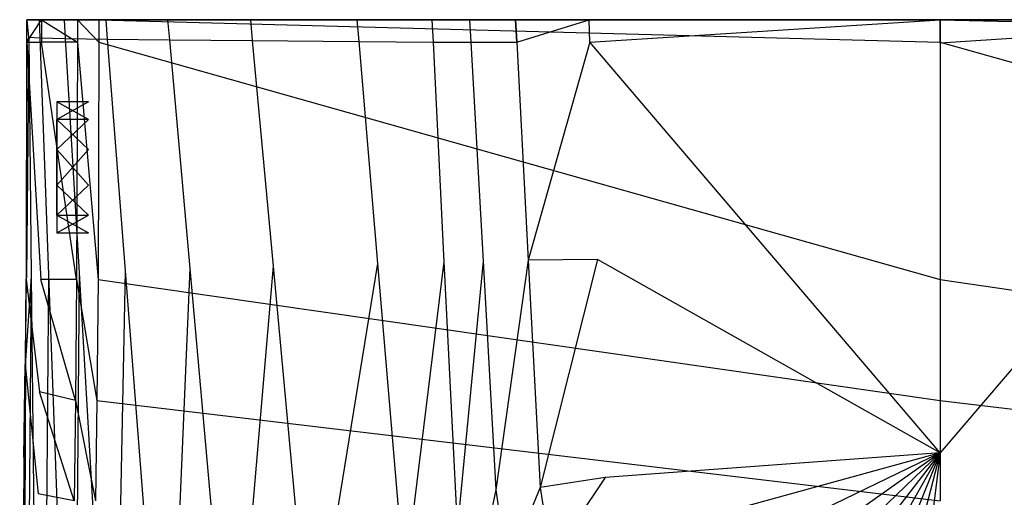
# Model space of a CAD drawing. Extents: x 0 to 0.305, y -0.35 to 0.
# Tile 7 of 10: x 0 to 0.163, y -0.079 to 0. Entities that reach past the tile are written whole.
import ezdxf

# ---------------------------------------------------------------- set-up
doc = ezdxf.new("R2010")
doc.units = 0
doc.layers.add('L0_URINAL_751700_0___REPLACEMTF', color=7, linetype='CONTINUOUS')

msp = doc.modelspace()

# ---------------------------------------------------------------- linework, layer by layer
at = {"layer": 'L0_URINAL_751700_0___REPLACEMTF', "color": 8}
for points, invisible_edges in [([(0.001185, 0, 0.556501), (0.001207, -0.003728, 0.554046), (0.001175, -0.003728, 0.556473), (0.001185, 0, 0.556501)], 13), ([(0.003639, 0, 0.562512), (0.001175, -0.003728, 0.556473), (0.00363, -0.003729, 0.562511), (0.003639, 0, 0.562512)], 13), ([(0.001175, -0.003728, 0.556473), (0.003639, 0, 0.562512), (0.001185, 0, 0.556501), (0.001175, -0.003728, 0.556473)], 14), ([(0.001185, 0, 0.556501), (0.004961, 0, 0.561173), (0.002916, 0, 0.556164), (0.001185, 0, 0.556501)], 13), ([(0.004961, 0, 0.561173), (0.001185, 0, 0.556501), (0.003639, 0, 0.562512), (0.004961, 0, 0.561173)], 14), ([(0.001185, 0, 0.556501), (0.002942, 0, 0.554099), (0.001216, 0, 0.554077), (0.001185, 0, 0.556501)], 13), ([(0.002942, 0, 0.554099), (0.001185, 0, 0.556501), (0.002916, 0, 0.556164), (0.002942, 0, 0.554099)], 14), ([(0.001207, -0.003728, 0.554046), (0.001185, 0, 0.556501), (0.001216, 0, 0.554077), (0.001207, -0.003728, 0.554046)], 14), ([(0.001216, 0, 0.554077), (0.001512, -0.002922, 0.530774), (0.001207, -0.003728, 0.554046), (0.001216, 0, 0.554077)], 13), ([(0.001216, 0, 0.554077), (0.003208, 0, 0.532992), (0.001482, 0, 0.53296), (0.001216, 0, 0.554077)], 13), ([(0.003208, 0, 0.532992), (0.001216, 0, 0.554077), (0.002942, 0, 0.554099), (0.003208, 0, 0.532992)], 14), ([(0.001512, -0.002922, 0.530774), (0.001216, 0, 0.554077), (0.001482, 0, 0.53296), (0.001512, -0.002922, 0.530774)], 14), ([(0.001482, 0, 0.53296), (0.00497, 0, 0.456583), (0.003245, 0, 0.456515), (0.001482, 0, 0.53296)], 13), ([(0.00497, 0, 0.456583), (0.001482, 0, 0.53296), (0.003208, 0, 0.532992), (0.00497, 0, 0.456583)], 14), ([(0.001482, 0, 0.53296), (0.003245, 0, 0.456515), (0.001512, -0.002922, 0.530774), (0.001482, 0, 0.53296)], 14), ([(0.003245, 0, 0.456515), (0.003354, -0.003006, 0.454434), (0.001512, -0.002922, 0.530774), (0.003245, 0, 0.456515)], 14), ([(0.1525, 0, 0.56325), (0.002942, 0, 0.554099), (0.002916, 0, 0.556164), (0.1525, 0, 0.56325)], 15), ([(0.1525, 0, 0.56325), (0.002916, 0, 0.556164), (0.004961, 0, 0.561173), (0.1525, 0, 0.56325)], 12), ([(0.1525, 0, 0.56325), (0.003208, 0, 0.532992), (0.002942, 0, 0.554099), (0.1525, 0, 0.56325)], 15), ([(0.1525, 0, 0.56325), (0.00497, 0, 0.456583), (0.003208, 0, 0.532992), (0.1525, 0, 0.56325)], 13), ([(0.003245, 0, 0.456515), (0.009093, 0, 0.380277), (0.00737, 0, 0.38015), (0.003245, 0, 0.456515)], 13), ([(0.009093, 0, 0.380277), (0.003245, 0, 0.456515), (0.00497, 0, 0.456583), (0.009093, 0, 0.380277)], 14), ([(0.003245, 0, 0.456515), (0.00737, 0, 0.38015), (0.003354, -0.003006, 0.454434), (0.003245, 0, 0.456515)], 14), ([(0.00737, 0, 0.38015), (0.007553, -0.003104, 0.378208), (0.003354, -0.003006, 0.454434), (0.00737, 0, 0.38015)], 14), ([(0.009551, -0.003729, 0.564977), (0.003639, 0, 0.562512), (0.00363, -0.003729, 0.562511), (0.009551, -0.003729, 0.564977)], 13), ([(0.003639, 0, 0.562512), (0.009906, 0, 0.56325), (0.004961, 0, 0.561173), (0.003639, 0, 0.562512)], 13), ([(0.009906, 0, 0.56325), (0.003639, 0, 0.562512), (0.009562, 0, 0.565), (0.009906, 0, 0.56325)], 14), ([(0.003639, 0, 0.562512), (0.009551, -0.003729, 0.564977), (0.009562, 0, 0.565), (0.003639, 0, 0.562512)], 14), ([(0.1525, 0, 0.56325), (0.004961, 0, 0.561173), (0.009906, 0, 0.56325), (0.1525, 0, 0.56325)], 15), ([(0.1525, 0, 0.56325), (0.009093, 0, 0.380277), (0.00497, 0, 0.456583), (0.1525, 0, 0.56325)], 10), ([(0.00737, 0, 0.38015), (0.015959, 0, 0.304183), (0.014244, 0, 0.303984), (0.00737, 0, 0.38015)], 13), ([(0.015959, 0, 0.304183), (0.00737, 0, 0.38015), (0.009093, 0, 0.380277), (0.015959, 0, 0.304183)], 14), ([(0.00737, 0, 0.38015), (0.014244, 0, 0.303984), (0.007553, -0.003104, 0.378208), (0.00737, 0, 0.38015)], 14), ([(0.014244, 0, 0.303984), (0.014493, -0.003209, 0.302209), (0.007553, -0.003104, 0.378208), (0.014244, 0, 0.303984)], 14), ([(0.1525, 0, 0.56325), (0.015959, 0, 0.304183), (0.009093, 0, 0.380277), (0.1525, 0, 0.56325)], 13), ([(0.013106, -0.003729, 0.564977), (0.009562, 0, 0.565), (0.009551, -0.003729, 0.564977), (0.013106, -0.003729, 0.564977)], 13), ([(0.009562, 0, 0.565), (0.013117, 0, 0.56325), (0.009906, 0, 0.56325), (0.009562, 0, 0.565)], 13), ([(0.013117, 0, 0.56325), (0.009562, 0, 0.565), (0.013117, 0, 0.565), (0.013117, 0, 0.56325)], 14), ([(0.009562, 0, 0.565), (0.013106, -0.003729, 0.564977), (0.013117, 0, 0.565), (0.009562, 0, 0.565)], 14), ([(0.1525, 0, 0.56325), (0.009906, 0, 0.56325), (0.013117, 0, 0.56325), (0.1525, 0, 0.56325)], 12), ([(0.1525, -0.003729, 0.564977), (0.013117, 0, 0.565), (0.013106, -0.003729, 0.564977), (0.1525, -0.003729, 0.564977)], 13), ([(0.013117, 0, 0.565), (0.1525, 0, 0.56325), (0.013117, 0, 0.56325), (0.013117, 0, 0.565)], 13), ([(0.1525, 0, 0.56325), (0.013117, 0, 0.565), (0.1525, 0, 0.565), (0.1525, 0, 0.56325)], 14), ([(0.013117, 0, 0.565), (0.1525, -0.003729, 0.564977), (0.1525, 0, 0.565), (0.013117, 0, 0.565)], 14), ([(0.014244, 0, 0.303984), (0.026199, 0, 0.228511), (0.024494, 0, 0.228233), (0.014244, 0, 0.303984)], 13), ([(0.026199, 0, 0.228511), (0.014244, 0, 0.303984), (0.015959, 0, 0.304183), (0.026199, 0, 0.228511)], 14), ([(0.014244, 0, 0.303984), (0.024494, 0, 0.228233), (0.014493, -0.003209, 0.302209), (0.014244, 0, 0.303984)], 14), ([(0.024494, 0, 0.228233), (0.02479, -0.003323, 0.226664), (0.014493, -0.003209, 0.302209), (0.024494, 0, 0.228233)], 14), ([(0.1525, 0, 0.56325), (0.026199, 0, 0.228511), (0.015959, 0, 0.304183), (0.1525, 0, 0.56325)], 10), ([(0.024494, 0, 0.228233), (0.039899, 0, 0.153433), (0.038209, 0, 0.153068), (0.024494, 0, 0.228233)], 13), ([(0.039899, 0, 0.153433), (0.024494, 0, 0.228233), (0.026199, 0, 0.228511), (0.039899, 0, 0.153433)], 14), ([(0.024494, 0, 0.228233), (0.038209, 0, 0.153068), (0.02479, -0.003323, 0.226664), (0.024494, 0, 0.228233)], 14), ([(0.038209, 0, 0.153068), (0.038528, -0.00345, 0.151772), (0.02479, -0.003323, 0.226664), (0.038209, 0, 0.153068)], 14), ([(0.1525, 0, 0.56325), (0.039899, 0, 0.153433), (0.026199, 0, 0.228511), (0.1525, 0, 0.56325)], 13), ([(0.038209, 0, 0.153068), (0.057528, 0, 0.079185), (0.055857, 0, 0.078744), (0.038209, 0, 0.153068)], 13), ([(0.057528, 0, 0.079185), (0.038209, 0, 0.153068), (0.039899, 0, 0.153433), (0.057528, 0, 0.079185)], 14), ([(0.038209, 0, 0.153068), (0.055857, 0, 0.078744), (0.038528, -0.00345, 0.151772), (0.038209, 0, 0.153068)], 14), ([(0.055857, 0, 0.078744), (0.056159, -0.003592, 0.077849), (0.038528, -0.00345, 0.151772), (0.055857, 0, 0.078744)], 14), ([(0.1525, 0, 0.56325), (0.057528, 0, 0.079185), (0.039899, 0, 0.153433), (0.1525, 0, 0.56325)], 10), ([(0.055857, 0, 0.078744), (0.069937, 0, 0.034384), (0.068283, 0, 0.03388), (0.055857, 0, 0.078744)], 13), ([(0.069937, 0, 0.034384), (0.055857, 0, 0.078744), (0.057528, 0, 0.079185), (0.069937, 0, 0.034384)], 14), ([(0.055857, 0, 0.078744), (0.068283, 0, 0.03388), (0.056159, -0.003592, 0.077849), (0.055857, 0, 0.078744)], 14), ([(0.068283, 0, 0.03388), (0.068468, -0.003715, 0.033651), (0.056159, -0.003592, 0.077849), (0.068283, 0, 0.03388)], 14), ([(0.1525, 0, 0.56325), (0.069937, 0, 0.034384), (0.057528, 0, 0.079185), (0.1525, 0, 0.56325)], 13), ([(0.068283, 0, 0.03388), (0.076088, 0, 0.014987), (0.074529, 0, 0.014182), (0.068283, 0, 0.03388)], 13), ([(0.076088, 0, 0.014987), (0.068283, 0, 0.03388), (0.069937, 0, 0.034384), (0.076088, 0, 0.014987)], 14), ([(0.068283, 0, 0.03388), (0.074529, 0, 0.014182), (0.068468, -0.003715, 0.033651), (0.068283, 0, 0.03388)], 14), ([(0.074529, 0, 0.014182), (0.074736, -0.00372, 0.014075), (0.068468, -0.003715, 0.033651), (0.074529, 0, 0.014182)], 14), ([(0.1525, 0, 0.56325), (0.076088, 0, 0.014987), (0.069937, 0, 0.034384), (0.1525, 0, 0.56325)], 10), ([(0.074529, 0, 0.014182), (0.08318, 0, 0.005152), (0.082131, 0, 0.003641), (0.074529, 0, 0.014182)], 13), ([(0.08318, 0, 0.005152), (0.074529, 0, 0.014182), (0.076088, 0, 0.014987), (0.08318, 0, 0.005152)], 14), ([(0.074529, 0, 0.014182), (0.082131, 0, 0.003641), (0.074736, -0.00372, 0.014075), (0.074529, 0, 0.014182)], 14), ([(0.082131, 0, 0.003641), (0.082328, -0.003722, 0.00361), (0.074736, -0.00372, 0.014075), (0.082131, 0, 0.003641)], 14), ([(0.1525, 0, 0.56325), (0.08318, 0, 0.005152), (0.076088, 0, 0.014987), (0.1525, 0, 0.56325)], 13), ([(0.082131, 0, 0.003641), (0.094367, 0, 0.001798), (0.094335, 0), (0.082131, 0, 0.003641)], 13), ([(0.094367, 0, 0.001798), (0.082131, 0, 0.003641), (0.08318, 0, 0.005152), (0.094367, 0, 0.001798)], 14), ([(0.094335, 0), (0.082328, -0.003722, 0.00361), (0.082131, 0, 0.003641), (0.094335, 0)], 13), ([(0.082328, -0.003722, 0.00361), (0.094335, 0), (0.094466, -0.003726), (0.082328, -0.003722, 0.00361)], 14), ([(0.1525, 0, 0.56325), (0.094367, 0, 0.001798), (0.08318, 0, 0.005152), (0.1525, 0, 0.56325)], 10), ([(0.1525, 0), (0.094466, -0.003726), (0.094335, 0), (0.1525, 0)], 13), ([(0.094367, 0, 0.001798), (0.1525, 0), (0.094335, 0), (0.094367, 0, 0.001798)], 13), ([(0.094367, 0, 0.001798), (0.1525, 0, 0.56325), (0.1525, 0, 0.001428), (0.094367, 0, 0.001798)], 13), ([(0.1525, 0), (0.094367, 0, 0.001798), (0.1525, 0, 0.001428), (0.1525, 0)], 14), ([(0.094466, -0.003726), (0.1525, 0), (0.1525, -0.003849), (0.094466, -0.003726)], 14), ([(0.210665, 0), (0.1525, -0.003849), (0.1525, 0), (0.210665, 0)], 13), ([(0.1525, -0.003849), (0.210665, 0), (0.210534, -0.003726), (0.1525, -0.003849)], 14), ([(0.1525, 0, 0.56325), (0.210633, 0, 0.001798), (0.1525, 0, 0.001428), (0.1525, 0, 0.56325)], 13), ([(0.210633, 0, 0.001798), (0.1525, 0, 0.56325), (0.22182, 0, 0.005152), (0.210633, 0, 0.001798)], 10), ([(0.22182, 0, 0.005152), (0.1525, 0, 0.56325), (0.228912, 0, 0.014987), (0.22182, 0, 0.005152)], 13), ([(0.228912, 0, 0.014987), (0.1525, 0, 0.56325), (0.235063, 0, 0.034384), (0.228912, 0, 0.014987)], 10), ([(0.235063, 0, 0.034384), (0.1525, 0, 0.56325), (0.247472, 0, 0.079185), (0.235063, 0, 0.034384)], 13), ([(0.247472, 0, 0.079185), (0.1525, 0, 0.56325), (0.265101, 0, 0.153433), (0.247472, 0, 0.079185)], 10), ([(0.265101, 0, 0.153433), (0.1525, 0, 0.56325), (0.278801, 0, 0.228511), (0.265101, 0, 0.153433)], 13), ([(0.278801, 0, 0.228511), (0.1525, 0, 0.56325), (0.289041, 0, 0.304183), (0.278801, 0, 0.228511)], 10), ([(0.289041, 0, 0.304183), (0.1525, 0, 0.56325), (0.295907, 0, 0.380277), (0.289041, 0, 0.304183)], 13), ([(0.295907, 0, 0.380277), (0.1525, 0, 0.56325), (0.30003, 0, 0.456583), (0.295907, 0, 0.380277)], 10), ([(0.30003, 0, 0.456583), (0.1525, 0, 0.56325), (0.301792, 0, 0.532992), (0.30003, 0, 0.456583)], 13), ([(0.301792, 0, 0.532992), (0.1525, 0, 0.56325), (0.302058, 0, 0.554099), (0.301792, 0, 0.532992)], 11), ([(0.302058, 0, 0.554099), (0.1525, 0, 0.56325), (0.302084, 0, 0.556164), (0.302058, 0, 0.554099)], 11), ([(0.302084, 0, 0.556164), (0.1525, 0, 0.56325), (0.300039, 0, 0.561173), (0.302084, 0, 0.556164)], 10), ([(0.300039, 0, 0.561173), (0.1525, 0, 0.56325), (0.295094, 0, 0.56325), (0.300039, 0, 0.561173)], 8), ([(0.295094, 0, 0.56325), (0.1525, 0, 0.56325), (0.291883, 0, 0.56325), (0.295094, 0, 0.56325)], 10), ([(0.1525, 0, 0.565), (0.291883, 0, 0.56325), (0.1525, 0, 0.56325), (0.1525, 0, 0.565)], 13), ([(0.291883, 0, 0.56325), (0.1525, 0, 0.565), (0.291883, 0, 0.565), (0.291883, 0, 0.56325)], 14), ([(0.1525, 0, 0.001428), (0.210665, 0), (0.1525, 0), (0.1525, 0, 0.001428)], 13), ([(0.210665, 0), (0.1525, 0, 0.001428), (0.210633, 0, 0.001798), (0.210665, 0)], 14), ([(0.291894, -0.003729, 0.564977), (0.1525, 0, 0.565), (0.1525, -0.003729, 0.564977), (0.291894, -0.003729, 0.564977)], 13), ([(0.1525, 0, 0.565), (0.291894, -0.003729, 0.564977), (0.291883, 0, 0.565), (0.1525, 0, 0.565)], 14), ([(0.001512, -0.002922, 0.530774), (0.00111, -0.042703, 0.55373), (0.001207, -0.003728, 0.554046), (0.001512, -0.002922, 0.530774)], 14), ([(0.001512, -0.002922, 0.530774), (0.001925, -0.042524, 0.501138), (0.00111, -0.042703, 0.55373), (0.001512, -0.002922, 0.530774)], 14), ([(0.001512, -0.002922, 0.530774), (0.003354, -0.003006, 0.454434), (0.001925, -0.042524, 0.501138), (0.001512, -0.002922, 0.530774)], 14), ([(0.003354, -0.003006, 0.454434), (0.004785, -0.042252, 0.427272), (0.001925, -0.042524, 0.501138), (0.003354, -0.003006, 0.454434)], 14), ([(0.003354, -0.003006, 0.454434), (0.007553, -0.003104, 0.378208), (0.004785, -0.042252, 0.427272), (0.003354, -0.003006, 0.454434)], 14), ([(0.007553, -0.003104, 0.378208), (0.009837, -0.041953, 0.353908), (0.004785, -0.042252, 0.427272), (0.007553, -0.003104, 0.378208)], 14), ([(0.007553, -0.003104, 0.378208), (0.014493, -0.003209, 0.302209), (0.009837, -0.041953, 0.353908), (0.007553, -0.003104, 0.378208)], 14), ([(0.014493, -0.003209, 0.302209), (0.017481, -0.041622, 0.280954), (0.009837, -0.041953, 0.353908), (0.014493, -0.003209, 0.302209)], 14), ([(0.014493, -0.003209, 0.302209), (0.02479, -0.003323, 0.226664), (0.017481, -0.041622, 0.280954), (0.014493, -0.003209, 0.302209)], 14), ([(0.001175, -0.003728, 0.556473), (0.00111, -0.042703, 0.55373), (0.001072, -0.042989, 0.556172), (0.001175, -0.003728, 0.556473)], 13), ([(0.001175, -0.003728, 0.556473), (0.001072, -0.042989, 0.556172), (0.003527, -0.043043, 0.562504), (0.001175, -0.003728, 0.556473)], 14), ([(0.00111, -0.042703, 0.55373), (0.001175, -0.003728, 0.556473), (0.001207, -0.003728, 0.554046), (0.00111, -0.042703, 0.55373)], 14), ([(0.001175, -0.003728, 0.556473), (0.003527, -0.043043, 0.562504), (0.00363, -0.003729, 0.562511), (0.001175, -0.003728, 0.556473)], 14), ([(0.009432, -0.043091, 0.564736), (0.00363, -0.003729, 0.562511), (0.003527, -0.043043, 0.562504), (0.009432, -0.043091, 0.564736)], 14), ([(0.009551, -0.003729, 0.564977), (0.00363, -0.003729, 0.562511), (0.009432, -0.043091, 0.564736), (0.009551, -0.003729, 0.564977)], 14), ([(0.01299, -0.043091, 0.564736), (0.009551, -0.003729, 0.564977), (0.009432, -0.043091, 0.564736), (0.01299, -0.043091, 0.564736)], 13), ([(0.009551, -0.003729, 0.564977), (0.01299, -0.043091, 0.564736), (0.013106, -0.003729, 0.564977), (0.009551, -0.003729, 0.564977)], 14), ([(0.1525, -0.043091, 0.564736), (0.013106, -0.003729, 0.564977), (0.01299, -0.043091, 0.564736), (0.1525, -0.043091, 0.564736)], 13), ([(0.013106, -0.003729, 0.564977), (0.1525, -0.043091, 0.564736), (0.1525, -0.003729, 0.564977), (0.013106, -0.003729, 0.564977)], 14), ([(0.02479, -0.003323, 0.226664), (0.028164, -0.041255, 0.208755), (0.017481, -0.041622, 0.280954), (0.02479, -0.003323, 0.226664)], 14), ([(0.02479, -0.003323, 0.226664), (0.038528, -0.00345, 0.151772), (0.028164, -0.041255, 0.208755), (0.02479, -0.003323, 0.226664)], 14), ([(0.038528, -0.00345, 0.151772), (0.041986, -0.040852, 0.137715), (0.028164, -0.041255, 0.208755), (0.038528, -0.00345, 0.151772)], 14), ([(0.038528, -0.00345, 0.151772), (0.056159, -0.003592, 0.077849), (0.041986, -0.040852, 0.137715), (0.038528, -0.00345, 0.151772)], 14), ([(0.056159, -0.003592, 0.077849), (0.059261, -0.040411, 0.068679), (0.041986, -0.040852, 0.137715), (0.056159, -0.003592, 0.077849)], 14), ([(0.056159, -0.003592, 0.077849), (0.068468, -0.003715, 0.033651), (0.059261, -0.040411, 0.068679), (0.056159, -0.003592, 0.077849)], 14), ([(0.068468, -0.003715, 0.033651), (0.070281, -0.040152, 0.031409), (0.059261, -0.040411, 0.068679), (0.068468, -0.003715, 0.033651)], 14), ([(0.068468, -0.003715, 0.033651), (0.074736, -0.00372, 0.014075), (0.070281, -0.040152, 0.031409), (0.068468, -0.003715, 0.033651)], 14), ([(0.074736, -0.00372, 0.014075), (0.076751, -0.04001, 0.013031), (0.070281, -0.040152, 0.031409), (0.074736, -0.00372, 0.014075)], 14), ([(0.074736, -0.00372, 0.014075), (0.082328, -0.003722, 0.00361), (0.076751, -0.04001, 0.013031), (0.074736, -0.00372, 0.014075)], 14), ([(0.082328, -0.003722, 0.00361), (0.084243, -0.039884, 0.0033), (0.076751, -0.04001, 0.013031), (0.082328, -0.003722, 0.00361)], 14), ([(0.094466, -0.003726), (0.084243, -0.039884, 0.0033), (0.082328, -0.003722, 0.00361), (0.094466, -0.003726)], 14), ([(0.095733, -0.039726), (0.084243, -0.039884, 0.0033), (0.094466, -0.003726), (0.095733, -0.039726)], 14), ([(0.1525, -0.071778), (0.095733, -0.039726), (0.094466, -0.003726), (0.1525, -0.071778)], 14), ([(0.1525, -0.071778), (0.094466, -0.003726), (0.1525, -0.003849), (0.1525, -0.071778)], 14), ([(0.210534, -0.003726), (0.209267, -0.039726), (0.1525, -0.071778), (0.210534, -0.003726)], 14), ([(0.210534, -0.003726), (0.1525, -0.071778), (0.1525, -0.003849), (0.210534, -0.003726)], 14), ([(0.29201, -0.043091, 0.564736), (0.1525, -0.003729, 0.564977), (0.1525, -0.043091, 0.564736), (0.29201, -0.043091, 0.564736)], 13), ([(0.1525, -0.003729, 0.564977), (0.29201, -0.043091, 0.564736), (0.291894, -0.003729, 0.564977), (0.1525, -0.003729, 0.564977)], 14), ([(0.006132, -0.013635, 0.372534), (0.01139, -0.01657, 0.367843), (0.006132, -0.01657, 0.367843), (0.006132, -0.013635, 0.372534)], 13), ([(0.01139, -0.01657, 0.367843), (0.006132, -0.013635, 0.372534), (0.01139, -0.013635, 0.372534), (0.01139, -0.01657, 0.367843)], 14), ([(0.006132, -0.013635, 0.372534), (0.006132, -0.01657, 0.367843), (0.006132, -0.024474, 0.375306), (0.006132, -0.013635, 0.372534)], 14), ([(0.006132, -0.01657, 0.382768), (0.01139, -0.013635, 0.378077), (0.006132, -0.013635, 0.378077), (0.006132, -0.01657, 0.382768)], 13), ([(0.01139, -0.013635, 0.378077), (0.006132, -0.01657, 0.382768), (0.01139, -0.01657, 0.382768), (0.01139, -0.013635, 0.378077)], 14), ([(0.006132, -0.013635, 0.378077), (0.01139, -0.013635, 0.372534), (0.006132, -0.013635, 0.372534), (0.006132, -0.013635, 0.378077)], 13), ([(0.01139, -0.013635, 0.372534), (0.006132, -0.013635, 0.378077), (0.01139, -0.013635, 0.378077), (0.01139, -0.013635, 0.372534)], 14), ([(0.006132, -0.013635, 0.378077), (0.006132, -0.024474, 0.375306), (0.006132, -0.01657, 0.382768), (0.006132, -0.013635, 0.378077)], 14), ([(0.006132, -0.013635, 0.378077), (0.006132, -0.013635, 0.372534), (0.006132, -0.024474, 0.375306), (0.006132, -0.013635, 0.378077)], 14), ([(0.01139, -0.01657, 0.367843), (0.006132, -0.021538, 0.365071), (0.006132, -0.01657, 0.367843), (0.01139, -0.01657, 0.367843)], 13), ([(0.006132, -0.021538, 0.365071), (0.01139, -0.01657, 0.367843), (0.01139, -0.021538, 0.365071), (0.006132, -0.021538, 0.365071)], 14), ([(0.006132, -0.01657, 0.367843), (0.006132, -0.021538, 0.365071), (0.006132, -0.024474, 0.375306), (0.006132, -0.01657, 0.367843)], 14), ([(0.01139, -0.021538, 0.38554), (0.006132, -0.01657, 0.382768), (0.006132, -0.021538, 0.38554), (0.01139, -0.021538, 0.38554)], 13), ([(0.006132, -0.01657, 0.382768), (0.01139, -0.021538, 0.38554), (0.01139, -0.01657, 0.382768), (0.006132, -0.01657, 0.382768)], 14), ([(0.006132, -0.01657, 0.382768), (0.006132, -0.024474, 0.375306), (0.006132, -0.021538, 0.38554), (0.006132, -0.01657, 0.382768)], 14), ([(0.01139, -0.021538, 0.365071), (0.006132, -0.027409, 0.365071), (0.006132, -0.021538, 0.365071), (0.01139, -0.021538, 0.365071)], 13), ([(0.006132, -0.027409, 0.365071), (0.01139, -0.021538, 0.365071), (0.01139, -0.027409, 0.365071), (0.006132, -0.027409, 0.365071)], 14), ([(0.006132, -0.021538, 0.365071), (0.006132, -0.027409, 0.365071), (0.006132, -0.024474, 0.375306), (0.006132, -0.021538, 0.365071)], 14), ([(0.01139, -0.027409, 0.38554), (0.006132, -0.021538, 0.38554), (0.006132, -0.027409, 0.38554), (0.01139, -0.027409, 0.38554)], 13), ([(0.006132, -0.021538, 0.38554), (0.01139, -0.027409, 0.38554), (0.01139, -0.021538, 0.38554), (0.006132, -0.021538, 0.38554)], 14), ([(0.006132, -0.021538, 0.38554), (0.006132, -0.024474, 0.375306), (0.006132, -0.027409, 0.38554), (0.006132, -0.021538, 0.38554)], 14), ([(0.006132, -0.024474, 0.375306), (0.006132, -0.027409, 0.365071), (0.006132, -0.032377, 0.367843), (0.006132, -0.024474, 0.375306)], 14), ([(0.006132, -0.024474, 0.375306), (0.006132, -0.032377, 0.367843), (0.006132, -0.035312, 0.372534), (0.006132, -0.024474, 0.375306)], 14), ([(0.006132, -0.024474, 0.375306), (0.006132, -0.032377, 0.382768), (0.006132, -0.027409, 0.38554), (0.006132, -0.024474, 0.375306)], 14), ([(0.006132, -0.024474, 0.375306), (0.006132, -0.035312, 0.378077), (0.006132, -0.032377, 0.382768), (0.006132, -0.024474, 0.375306)], 14), ([(0.006132, -0.024474, 0.375306), (0.006132, -0.035312, 0.372534), (0.006132, -0.035312, 0.378077), (0.006132, -0.024474, 0.375306)], 14), ([(0.01139, -0.027409, 0.365071), (0.006132, -0.032377, 0.367843), (0.006132, -0.027409, 0.365071), (0.01139, -0.027409, 0.365071)], 13), ([(0.006132, -0.032377, 0.367843), (0.01139, -0.027409, 0.365071), (0.01139, -0.032377, 0.367843), (0.006132, -0.032377, 0.367843)], 14), ([(0.01139, -0.032377, 0.382768), (0.006132, -0.027409, 0.38554), (0.006132, -0.032377, 0.382768), (0.01139, -0.032377, 0.382768)], 13), ([(0.006132, -0.027409, 0.38554), (0.01139, -0.032377, 0.382768), (0.01139, -0.027409, 0.38554), (0.006132, -0.027409, 0.38554)], 14), ([(0.01139, -0.035312, 0.372534), (0.006132, -0.032377, 0.367843), (0.01139, -0.032377, 0.367843), (0.01139, -0.035312, 0.372534)], 13), ([(0.006132, -0.032377, 0.367843), (0.01139, -0.035312, 0.372534), (0.006132, -0.035312, 0.372534), (0.006132, -0.032377, 0.367843)], 14), ([(0.01139, -0.032377, 0.382768), (0.006132, -0.035312, 0.378077), (0.01139, -0.035312, 0.378077), (0.01139, -0.032377, 0.382768)], 13), ([(0.006132, -0.035312, 0.378077), (0.01139, -0.032377, 0.382768), (0.006132, -0.032377, 0.382768), (0.006132, -0.035312, 0.378077)], 14), ([(0.01139, -0.035312, 0.378077), (0.006132, -0.035312, 0.372534), (0.01139, -0.035312, 0.372534), (0.01139, -0.035312, 0.378077)], 13), ([(0.006132, -0.035312, 0.372534), (0.01139, -0.035312, 0.378077), (0.006132, -0.035312, 0.378077), (0.006132, -0.035312, 0.372534)], 14), ([(0.059261, -0.040411, 0.068679), (0.048225, -0.108323, 0.112357), (0.041986, -0.040852, 0.137715), (0.059261, -0.040411, 0.068679)], 14), ([(0.059261, -0.040411, 0.068679), (0.063716, -0.09329, 0.055509), (0.048225, -0.108323, 0.112357), (0.059261, -0.040411, 0.068679)], 14), ([(0.070281, -0.040152, 0.031409), (0.063716, -0.09329, 0.055509), (0.059261, -0.040411, 0.068679), (0.070281, -0.040152, 0.031409)], 14), ([(0.070281, -0.040152, 0.031409), (0.072482, -0.084381, 0.028687), (0.063716, -0.09329, 0.055509), (0.070281, -0.040152, 0.031409)], 14), ([(0.076751, -0.04001, 0.013031), (0.072482, -0.084381, 0.028687), (0.070281, -0.040152, 0.031409), (0.076751, -0.04001, 0.013031)], 14), ([(0.076751, -0.04001, 0.013031), (0.078857, -0.077919, 0.01194), (0.072482, -0.084381, 0.028687), (0.076751, -0.04001, 0.013031)], 14), ([(0.084243, -0.039884, 0.0033), (0.078857, -0.077919, 0.01194), (0.076751, -0.04001, 0.013031), (0.084243, -0.039884, 0.0033)], 14), ([(0.084243, -0.039884, 0.0033), (0.086236, -0.077533, 0.002978), (0.078857, -0.077919, 0.01194), (0.084243, -0.039884, 0.0033)], 14), ([(0.095733, -0.039726), (0.086236, -0.077533, 0.002978), (0.084243, -0.039884, 0.0033), (0.095733, -0.039726)], 14), ([(0.097006, -0.075887), (0.086236, -0.077533, 0.002978), (0.095733, -0.039726), (0.097006, -0.075887)], 14), ([(0.1525, -0.071778), (0.097006, -0.075887), (0.095733, -0.039726), (0.1525, -0.071778)], 14), ([(0.209267, -0.039726), (0.207994, -0.075887), (0.1525, -0.071778), (0.209267, -0.039726)], 14), ([(0.004785, -0.042252, 0.427272), (0.003492, -0.193024, 0.388514), (0.001925, -0.042524, 0.501138), (0.004785, -0.042252, 0.427272)], 14), ([(0.004785, -0.042252, 0.427272), (0.008978, -0.157286, 0.347656), (0.003492, -0.193024, 0.388514), (0.004785, -0.042252, 0.427272)], 14), ([(0.009837, -0.041953, 0.353908), (0.008978, -0.157286, 0.347656), (0.004785, -0.042252, 0.427272), (0.009837, -0.041953, 0.353908)], 14), ([(0.009837, -0.041953, 0.353908), (0.015559, -0.139293, 0.29302), (0.008978, -0.157286, 0.347656), (0.009837, -0.041953, 0.353908)], 14), ([(0.017481, -0.041622, 0.280954), (0.015559, -0.139293, 0.29302), (0.009837, -0.041953, 0.353908), (0.017481, -0.041622, 0.280954)], 14), ([(0.017481, -0.041622, 0.280954), (0.024401, -0.130583, 0.23173), (0.015559, -0.139293, 0.29302), (0.017481, -0.041622, 0.280954)], 14), ([(0.028164, -0.041255, 0.208755), (0.024401, -0.130583, 0.23173), (0.017481, -0.041622, 0.280954), (0.028164, -0.041255, 0.208755)], 14), ([(0.028164, -0.041255, 0.208755), (0.035209, -0.120466, 0.171358), (0.024401, -0.130583, 0.23173), (0.028164, -0.041255, 0.208755)], 14), ([(0.041986, -0.040852, 0.137715), (0.035209, -0.120466, 0.171358), (0.028164, -0.041255, 0.208755), (0.041986, -0.040852, 0.137715)], 14), ([(0.041986, -0.040852, 0.137715), (0.048225, -0.108323, 0.112357), (0.035209, -0.120466, 0.171358), (0.041986, -0.040852, 0.137715)], 14), ([(0.001925, -0.042524, 0.501138), (0.003492, -0.193024, 0.388514), (0.00035, -0.217192, 0.402848), (0.001925, -0.042524, 0.501138)], 14), ([(0.001925, -0.042524, 0.501138), (0.00035, -0.217192, 0.402848), (0.000957, -0.056485, 0.552723), (0.001925, -0.042524, 0.501138)], 14), ([(0.001072, -0.042989, 0.556172), (0.000957, -0.056485, 0.552723), (0.000915, -0.057172, 0.554694), (0.001072, -0.042989, 0.556172)], 13), ([(0.001072, -0.042989, 0.556172), (0.000915, -0.057172, 0.554694), (0.003305, -0.061664, 0.559706), (0.001072, -0.042989, 0.556172)], 14), ([(0.001925, -0.042524, 0.501138), (0.000957, -0.056485, 0.552723), (0.00111, -0.042703, 0.55373), (0.001925, -0.042524, 0.501138)], 14), ([(0.000957, -0.056485, 0.552723), (0.001072, -0.042989, 0.556172), (0.00111, -0.042703, 0.55373), (0.000957, -0.056485, 0.552723)], 14), ([(0.001072, -0.042989, 0.556172), (0.003305, -0.061664, 0.559706), (0.003527, -0.043043, 0.562504), (0.001072, -0.042989, 0.556172)], 14), ([(0.009228, -0.063113, 0.561898), (0.003527, -0.043043, 0.562504), (0.003305, -0.061664, 0.559706), (0.009228, -0.063113, 0.561898)], 14), ([(0.009432, -0.043091, 0.564736), (0.003527, -0.043043, 0.562504), (0.009228, -0.063113, 0.561898), (0.009432, -0.043091, 0.564736)], 14), ([(0.012791, -0.063113, 0.561898), (0.009432, -0.043091, 0.564736), (0.009228, -0.063113, 0.561898), (0.012791, -0.063113, 0.561898)], 13), ([(0.009432, -0.043091, 0.564736), (0.012791, -0.063113, 0.561898), (0.01299, -0.043091, 0.564736), (0.009432, -0.043091, 0.564736)], 14), ([(0.1525, -0.063113, 0.561898), (0.01299, -0.043091, 0.564736), (0.012791, -0.063113, 0.561898), (0.1525, -0.063113, 0.561898)], 13), ([(0.01299, -0.043091, 0.564736), (0.1525, -0.063113, 0.561898), (0.1525, -0.043091, 0.564736), (0.01299, -0.043091, 0.564736)], 14), ([(0.292209, -0.063113, 0.561898), (0.1525, -0.043091, 0.564736), (0.1525, -0.063113, 0.561898), (0.292209, -0.063113, 0.561898)], 13), ([(0.1525, -0.043091, 0.564736), (0.292209, -0.063113, 0.561898), (0.29201, -0.043091, 0.564736), (0.1525, -0.043091, 0.564736)], 14), ([(0.000957, -0.056485, 0.552723), (0.00035, -0.217192, 0.402848), (0.000699, -0.072529, 0.544647), (0.000957, -0.056485, 0.552723)], 14), ([(0.000699, -0.072529, 0.544647), (0.000915, -0.057172, 0.554694), (0.000957, -0.056485, 0.552723), (0.000699, -0.072529, 0.544647)], 14), ([(0.000915, -0.057172, 0.554694), (0.000699, -0.072529, 0.544647), (0.000664, -0.073553, 0.546387), (0.000915, -0.057172, 0.554694)], 13), ([(0.000915, -0.057172, 0.554694), (0.000664, -0.073553, 0.546387), (0.003037, -0.078612, 0.550674), (0.000915, -0.057172, 0.554694)], 14), ([(0.000915, -0.057172, 0.554694), (0.003037, -0.078612, 0.550674), (0.003305, -0.061664, 0.559706), (0.000915, -0.057172, 0.554694)], 14), ([(0.009011, -0.079738, 0.553111), (0.003305, -0.061664, 0.559706), (0.003037, -0.078612, 0.550674), (0.009011, -0.079738, 0.553111)], 14), ([(0.009228, -0.063113, 0.561898), (0.003305, -0.061664, 0.559706), (0.009011, -0.079738, 0.553111), (0.009228, -0.063113, 0.561898)], 14), ([(0.012579, -0.079738, 0.553111), (0.009228, -0.063113, 0.561898), (0.009011, -0.079738, 0.553111), (0.012579, -0.079738, 0.553111)], 13), ([(0.009228, -0.063113, 0.561898), (0.012579, -0.079738, 0.553111), (0.012791, -0.063113, 0.561898), (0.009228, -0.063113, 0.561898)], 14), ([(0.1525, -0.079738, 0.553111), (0.012791, -0.063113, 0.561898), (0.012579, -0.079738, 0.553111), (0.1525, -0.079738, 0.553111)], 13), ([(0.012791, -0.063113, 0.561898), (0.1525, -0.079738, 0.553111), (0.1525, -0.063113, 0.561898), (0.012791, -0.063113, 0.561898)], 14), ([(0.292421, -0.079738, 0.553111), (0.1525, -0.063113, 0.561898), (0.1525, -0.079738, 0.553111), (0.292421, -0.079738, 0.553111)], 13), ([(0.1525, -0.063113, 0.561898), (0.292421, -0.079738, 0.553111), (0.292209, -0.063113, 0.561898), (0.1525, -0.063113, 0.561898)], 14), ([(0.000699, -0.072529, 0.544647), (0, -0.219881, 0.404442), (0.000664, -0.073553, 0.546387), (0.000699, -0.072529, 0.544647)], 14), ([(0.000699, -0.072529, 0.544647), (0.00035, -0.217192, 0.402848), (0, -0.219881, 0.404442), (0.000699, -0.072529, 0.544647)], 14), ([(0.1525, -0.071778), (0.09814, -0.086747), (0.097006, -0.075887), (0.1525, -0.071778)], 14), ([(0.1525, -0.071778), (0.09897, -0.0977), (0.09814, -0.086747), (0.1525, -0.071778)], 14), ([(0.1525, -0.071778), (0.100488, -0.108492), (0.09897, -0.0977), (0.1525, -0.071778)], 14), ([(0.1525, -0.071778), (0.103655, -0.118747), (0.100488, -0.108492), (0.1525, -0.071778)], 14), ([(0.1525, -0.071778), (0.10887, -0.128107), (0.103655, -0.118747), (0.1525, -0.071778)], 14), ([(0.1525, -0.071778), (0.115697, -0.136365), (0.10887, -0.128107), (0.1525, -0.071778)], 14), ([(0.1525, -0.071778), (0.123685, -0.14322), (0.115697, -0.136365), (0.1525, -0.071778)], 14), ([(0.1525, -0.071778), (0.132656, -0.148154), (0.123685, -0.14322), (0.1525, -0.071778)], 14), ([(0.1525, -0.071778), (0.142322, -0.1513), (0.132656, -0.148154), (0.1525, -0.071778)], 14), ([(0.1525, -0.152155), (0.142322, -0.1513), (0.1525, -0.071778), (0.1525, -0.152155)], 14), ([(0.207994, -0.075887), (0.20686, -0.086747), (0.1525, -0.071778), (0.207994, -0.075887)], 14), ([(0.20686, -0.086747), (0.20603, -0.0977), (0.1525, -0.071778), (0.20686, -0.086747)], 14), ([(0.20603, -0.0977), (0.204512, -0.108492), (0.1525, -0.071778), (0.20603, -0.0977)], 14), ([(0.204512, -0.108492), (0.201345, -0.118747), (0.1525, -0.071778), (0.204512, -0.108492)], 14), ([(0.201345, -0.118747), (0.19613, -0.128107), (0.1525, -0.071778), (0.201345, -0.118747)], 14), ([(0.19613, -0.128107), (0.189303, -0.136365), (0.1525, -0.071778), (0.19613, -0.128107)], 14), ([(0.189303, -0.136365), (0.181315, -0.14322), (0.1525, -0.071778), (0.189303, -0.136365)], 14), ([(0.181315, -0.14322), (0.172344, -0.148154), (0.1525, -0.071778), (0.181315, -0.14322)], 14), ([(0.172344, -0.148154), (0.162678, -0.1513), (0.1525, -0.071778), (0.172344, -0.148154)], 14), ([(0.162678, -0.1513), (0.1525, -0.152155), (0.1525, -0.071778), (0.162678, -0.1513)], 14), ([(0.000664, -0.073553, 0.546387), (0, -0.219881, 0.404442), (0.001965, -0.222206, 0.41188), (0.000664, -0.073553, 0.546387)], 14), ([(0.000664, -0.073553, 0.546387), (0.001965, -0.222206, 0.41188), (0.003037, -0.078612, 0.550674), (0.000664, -0.073553, 0.546387)], 14), ([(0.097006, -0.075887), (0.08798, -0.089265, 0.002775), (0.086236, -0.077533, 0.002978), (0.097006, -0.075887)], 14), ([(0.09814, -0.086747), (0.08798, -0.089265, 0.002775), (0.097006, -0.075887), (0.09814, -0.086747)], 14), ([(0.078857, -0.077919, 0.01194), (0.074666, -0.098481, 0.026564), (0.072482, -0.084381, 0.028687), (0.078857, -0.077919, 0.01194)], 14), ([(0.078857, -0.077919, 0.01194), (0.080684, -0.090734, 0.011235), (0.074666, -0.098481, 0.026564), (0.078857, -0.077919, 0.01194)], 14), ([(0.086236, -0.077533, 0.002978), (0.080684, -0.090734, 0.011235), (0.078857, -0.077919, 0.01194), (0.086236, -0.077533, 0.002978)], 14), ([(0.086236, -0.077533, 0.002978), (0.08798, -0.089265, 0.002775), (0.080684, -0.090734, 0.011235), (0.086236, -0.077533, 0.002978)], 14), ([(0.009011, -0.079738, 0.553111), (0.003037, -0.078612, 0.550674), (0.001965, -0.222206, 0.41188), (0.009011, -0.079738, 0.553111)], 14)]:
    msp.add_3dface(points, dxfattribs=dict(at, invisible_edges=invisible_edges))

doc.saveas('drawing.dxf')
